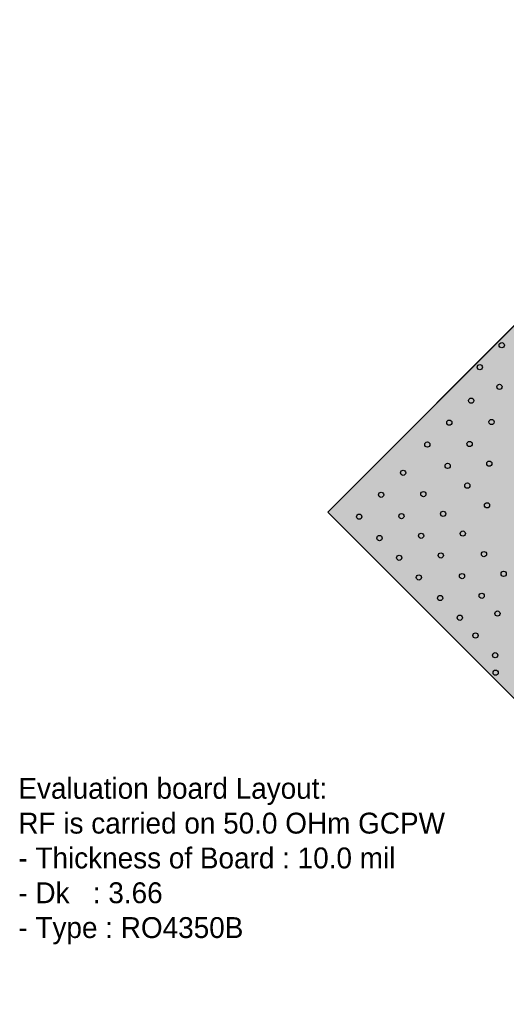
# Model space of a CAD drawing. Extents: x -2050 to 3204, y -1337 to 1491.
# Tile 1 of 2: x -2050 to -652, y -1337 to 1491. Entities that reach past the tile are written whole.
import ezdxf

# ---------------------------------------------------------------- set-up
doc = ezdxf.new("R2010")
doc.units = 0
doc.header["$MEASUREMENT"] = 0
doc.layers.get('0').update_dxf_attribs({"color": 1, "linetype": 'CONTINUOUS'})
for name, color, linetype in [('Copper', 30, 'CONTINUOUS'), ('Roger', 6, 'CONTINUOUS'), ('Viadrill', 1, 'CONTINUOUS')]:
    doc.layers.add(name, color=color, linetype=linetype)

msp = doc.modelspace()

# ---------------------------------------------------------------- hatches: boundary and pattern name
h = msp.add_hatch(color=256)
h.set_gradient(color1=(236, 164, 19), color2=(198, 136, 12), one_color=1)
edge = h.paths.add_edge_path()
edge.add_line((996.0279781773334, 680.8851974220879), (1027.842657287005, 712.7101285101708))
edge.add_line((1027.842657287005, 712.7101285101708), (1013.700521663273, 726.8522641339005))
edge.add_line((1013.700521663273, 726.8522641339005), (983.7718640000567, 696.91396218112))
edge.add_arc((985.9637496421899, 701.1015633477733), 4.726559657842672, 242.3710812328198, 242.3714175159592, ccw=False)
edge.add_line((983.7718394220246, 696.9139750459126), (503.5581348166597, 216.7002704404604))
edge.add_arc((550.7756492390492, 169.4827560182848), 66.77564927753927, 135.0000000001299, 143.4416764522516)
edge.add_line((497.1380454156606, 209.2570541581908), (484.7234599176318, 179.285593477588))
edge.add_arc((550.7756492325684, 169.4827560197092), 66.77564927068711, 171.5583235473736, 180.0000000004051)
edge.add_line((483.9999999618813, 169.4827560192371), (483.9999999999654, 168.0000000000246))
edge.add_line((483.9999999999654, 168.0000000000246), (480, 168.0000000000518))
edge.add_line((480, 168.0000000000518), (479.9999999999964, 153.0000000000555))
edge.add_line((479.9999999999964, 153.0000000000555), (507.9999999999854, 153.0000000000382))
edge.add_line((507.9999999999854, 153.0000000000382), (507.9999999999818, 168.00000000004))
edge.add_line((507.9999999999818, 168.00000000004), (503.9999999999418, 168.0000000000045))
edge.add_line((503.9999999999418, 168.0000000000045), (503.9999999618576, 169.482756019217))
edge.add_arc((550.7756492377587, 169.4827560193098), 46.77564927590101, 134.9999999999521, 180.0000000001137, ccw=False)
edge.add_line((517.7002704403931, 202.5581348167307), (996.027655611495, 680.8855199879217))
edge.add_line((996.027655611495, 680.8855199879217), (996.0279781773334, 680.8851974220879))
edge.add_line((996.0279781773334, 680.8851974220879), (996.0279781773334, 680.8851974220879))
edge = h.paths.add_edge_path()
edge.add_arc((-50.7756492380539, 169.4827560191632), 46.77564927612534, -3.5413449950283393e-11, 44.99999999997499, ccw=False)
edge.add_line((-3.999999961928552, 169.4827560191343), (-4.000000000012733, 168.0000000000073))
edge.add_line((-4.000000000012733, 168.0000000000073), (-8.000000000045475, 167.9999999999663))
edge.add_line((-8.000000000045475, 167.9999999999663), (-8.000000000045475, 152.9999999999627))
edge.add_line((-8.000000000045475, 152.9999999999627), (19.99999999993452, 152.9999999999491))
edge.add_line((19.99999999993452, 152.9999999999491), (19.99999999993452, 167.9999999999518))
edge.add_line((19.99999999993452, 167.9999999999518), (15.9999999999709, 167.99999999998))
edge.add_line((15.9999999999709, 167.99999999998), (16.00000003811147, 169.4827560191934))
edge.add_arc((-50.77564925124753, 169.4827560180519), 66.775649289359, 9.7944070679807e-10, 8.441676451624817)
edge.add_line((15.27654008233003, 179.2855934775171), (2.861954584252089, 209.2570541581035))
edge.add_arc((-50.77564923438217, 169.4827560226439), 66.77564927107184, 36.55832354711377, 45.00000000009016)
edge.add_line((-3.558134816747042, 216.7002704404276), (-514.1400787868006, 727.2822144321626))
edge.add_line((-514.1400787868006, 727.2822144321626), (-528.2822144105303, 713.1400788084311))
edge.add_line((-528.2822144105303, 713.1400788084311), (-17.70027044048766, 202.5581348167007))
edge.add_line((-17.70027044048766, 202.5581348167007), (-17.70027044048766, 202.5581348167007))
edge = h.paths.add_edge_path()
edge.add_line((-483.3141561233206, -546.899930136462), (-3.095357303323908, -66.69131974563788))
edge.add_arc((-50.31287172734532, -19.47380532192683), 66.77564927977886, 315.0000000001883, 323.4416764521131)
edge.add_line((3.324732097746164, -59.2481034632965), (15.73931759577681, -29.27664278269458))
edge.add_arc((-50.31287172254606, -19.47380532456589), 66.77564927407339, 351.558323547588, 360.0000000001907)
edge.add_line((16.46277755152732, -19.47380532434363), (16.46277751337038, -17.99104930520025))
edge.add_line((16.46277751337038, -17.99104930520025), (20.46277751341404, -17.99104930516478))
edge.add_line((20.46277751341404, -17.99104930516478), (20.46277751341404, -2.991049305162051))
edge.add_line((20.46277751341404, -2.991049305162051), (-7.53722248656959, -2.991049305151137))
edge.add_line((-7.53722248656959, -2.991049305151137), (-7.537222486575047, -17.99104930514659))
edge.add_line((-7.537222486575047, -17.99104930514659), (-3.537222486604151, -17.99104930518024))
edge.add_line((-3.537222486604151, -17.99104930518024), (-3.537222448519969, -19.47380532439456))
edge.add_arc((-50.31287172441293, -19.47380532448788), 46.77564927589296, -45.000000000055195, 1.1431211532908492e-10, ccw=False)
edge.add_line((-17.23749292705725, -52.54918412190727), (-494.4665812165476, -529.7681474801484))
edge.add_line((-494.4665812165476, -529.7681474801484), (-494.476833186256, -529.7578955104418))
edge.add_line((-494.476833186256, -529.7578955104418), (-526.2915123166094, -561.582826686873))
edge.add_line((-526.2915123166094, -561.582826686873), (-523.8166385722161, -564.0577003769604))
edge.add_line((-523.8166385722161, -564.0577003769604), (-514.6242504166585, -573.250088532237))
edge.add_line((-514.6242504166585, -573.250088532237), (-512.1493766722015, -575.7249622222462))
edge.add_line((-512.1493766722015, -575.7249622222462), (-483.326956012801, -546.8932538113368))
edge.add_arc((-485.6328725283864, -551.3297785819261), 5.000000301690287, 62.37108217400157, 62.53651151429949, ccw=False)
edge.add_line((-483.3141561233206, -546.899930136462), (-483.3141561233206, -546.899930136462))
edge = h.paths.add_edge_path()
edge.add_arc((985.6608249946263, -550.4321110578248), 4.999846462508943, 117.62127867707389, 117.6289178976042, ccw=False)
edge.add_line((983.3427705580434, -546.0020898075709), (1012.177400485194, -574.8274310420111))
edge.add_line((1012.177400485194, -574.8274310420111), (1026.319536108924, -560.6852954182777))
edge.add_line((1026.319536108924, -560.6852954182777), (994.4946049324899, -528.8706162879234))
edge.add_line((994.4946049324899, -528.8706162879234), (518.1630479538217, -52.54918412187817))
edge.add_arc((551.2384267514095, -19.47380532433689), 46.77564927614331, 179.999999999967, 224.9999999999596, ccw=False)
edge.add_line((504.4627774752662, -19.47380532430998), (504.4627775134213, -17.99104930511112))
edge.add_line((504.4627775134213, -17.99104930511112), (508.4627775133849, -17.99104930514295))
edge.add_line((508.4627775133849, -17.99104930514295), (508.4627775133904, -2.99104930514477))
edge.add_line((508.4627775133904, -2.99104930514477), (480.4627775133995, -2.991049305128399))
edge.add_line((480.4627775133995, -2.991049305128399), (480.4627775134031, -17.99104930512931))
edge.add_line((480.4627775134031, -17.99104930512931), (484.4627775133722, -17.99104930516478))
edge.add_line((484.4627775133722, -17.99104930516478), (484.4627774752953, -19.47380532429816))
edge.add_arc((551.2384267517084, -19.47380532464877), 66.77564927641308, 179.9999999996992, 188.4416764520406)
edge.add_line((485.1862374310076, -29.27664278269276), (497.6008229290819, -59.24810346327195))
edge.add_arc((551.2384267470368, -19.47380532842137), 66.77564927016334, 216.5583235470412, 225.0000000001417)
edge.add_line((504.0209123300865, -66.69131974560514), (983.3421799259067, -546.0023989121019))
edge.add_line((983.3421799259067, -546.0023989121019), (983.3421799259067, -546.0023989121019))
edge = h.paths.add_edge_path()
edge.add_line((518.9999999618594, 169.482756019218), (519.0907748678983, 153.0000000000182))
edge.add_line((519.0907748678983, 153.0000000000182), (519.0907748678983, 138.0000000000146))
edge.add_line((519.0907748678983, 138.0000000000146), (503.9999999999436, 137.9999999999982))
edge.add_line((503.9999999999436, 137.9999999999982), (503.9999999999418, 12.00895069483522))
edge.add_line((503.9999999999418, 12.00895069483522), (519.5535523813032, 12.00895069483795))
edge.add_line((519.5535523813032, 12.00895069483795), (519.5535523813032, -2.991049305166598))
edge.add_line((519.5535523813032, -2.991049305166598), (519.4627774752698, -19.47380532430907))
edge.add_arc((551.2384267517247, -19.47380532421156), 31.77564927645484, 180.0000000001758, 224.9999999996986)
edge.add_line((528.7696496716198, -41.94258240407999), (1036.921043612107, -550.083787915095))
edge.add_line((1036.921043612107, -550.083787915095), (1663.778808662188, 76.77397713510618))
edge.add_line((1663.778808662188, 76.77397713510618), (1038.454062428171, 702.0987233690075))
edge.add_line((1038.454062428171, 702.0987233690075), (528.3068721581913, 191.9515330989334))
edge.add_arc((550.7756492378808, 169.4827560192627), 31.77564927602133, 135.000000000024, 180.0000000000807)
edge.add_line((518.9999999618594, 169.482756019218), (518.9999999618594, 169.482756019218))
edge = h.paths.add_edge_path()
edge.add_line((-503.533477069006, 737.8888161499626), (7.048466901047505, 227.3068721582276))
edge.add_arc((-50.77564923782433, 169.4827560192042), 81.77564927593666, 8.096429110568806, 45.00000000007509, ccw=False)
edge.add_line((30.18489612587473, 181.0000000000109), (30.96927404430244, 153.0000000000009))
edge.add_line((30.96927404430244, 153.0000000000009), (469.0307259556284, 153.0000000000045))
edge.add_line((469.0307259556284, 153.0000000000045), (469.8151038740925, 181.0000000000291))
edge.add_arc((550.7756492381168, 169.4827560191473), 81.77564927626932, 135.0000000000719, 171.9035708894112, ccw=False)
edge.add_line((492.9515330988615, 227.3068721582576), (1003.098723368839, 737.4540624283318))
edge.add_line((1003.098723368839, 737.4540624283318), (249.565246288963, 1490.98753950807))
edge.add_line((249.565246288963, 1490.98753950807), (-503.533477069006, 737.8888161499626))
edge.add_line((-503.533477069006, 737.8888161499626), (-503.533477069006, 737.8888161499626))
edge = h.paths.add_edge_path()
edge.add_line((-536.8930198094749, -550.9813191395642), (-27.84409464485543, -41.94258240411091))
edge.add_arc((-50.31287172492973, -19.47380532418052), 31.77564927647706, 315.0000000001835, 359.999999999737)
edge.add_line((-18.53722244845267, -19.47380532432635), (-18.62799735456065, -2.991049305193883))
edge.add_line((-18.62799735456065, -2.991049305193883), (-18.62799735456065, 12.00895069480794))
edge.add_line((-18.62799735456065, 12.00895069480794), (-4.000000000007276, 12.00895069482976))
edge.add_line((-4.000000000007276, 12.00895069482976), (-4.000000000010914, 138.0000000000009))
edge.add_line((-4.000000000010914, 138.0000000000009), (-19.09077486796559, 137.9999999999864))
edge.add_line((-19.09077486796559, 137.9999999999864), (-19.09077486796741, 152.9999999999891))
edge.add_line((-19.09077486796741, 152.9999999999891), (-18.99999996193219, 169.4827560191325))
edge.add_arc((-50.77564923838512, 169.4827560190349), 31.77564927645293, 1.760470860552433e-10, 44.99999999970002)
edge.add_line((-28.3068721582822, 191.9515330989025), (-538.8888161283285, 702.5334770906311))
edge.add_line((-538.8888161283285, 702.5334770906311), (-1164.648316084, 76.77397713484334))
edge.add_line((-1164.648316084, 76.77397713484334), (-536.8930198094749, -550.9813191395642))
edge.add_line((-536.8930198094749, -550.9813191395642), (-536.8930198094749, -550.9813191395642))
edge = h.paths.add_edge_path()
edge.add_arc((-50.31287172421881, -19.47380532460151), 81.77564927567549, 314.9999999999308, 351.9035708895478, ccw=False)
edge.add_line((7.511244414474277, -77.29792146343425), (-501.5376807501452, -586.3366581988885))
edge.add_line((-501.5376807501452, -586.3366581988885), (249.5652462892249, -1337.43958523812))
edge.add_line((249.5652462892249, -1337.43958523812), (1001.565693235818, -585.4391382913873))
edge.add_line((1001.565693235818, -585.4391382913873), (493.4143106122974, -77.2979214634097))
edge.add_arc((551.2384267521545, -19.47380532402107), 81.77564927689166, 188.0964291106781, 224.9999999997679, ccw=False)
edge.add_line((470.277881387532, -30.99104930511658), (469.4935034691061, -2.991049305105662))
edge.add_line((469.4935034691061, -2.991049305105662), (31.4320515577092, -2.99104930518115))
edge.add_line((31.4320515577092, -2.99104930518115), (30.64767363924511, -30.99104930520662))
edge.add_line((30.64767363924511, -30.99104930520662), (30.64767363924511, -30.99104930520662))
edge = h.paths.add_edge_path(flags=16)
edge.add_arc((-111.8828963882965, 254.6486022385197), 7.499999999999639, 0, 360)

# ---------------------------------------------------------------- linework, layer by layer
at = {"layer": 'Copper'}
msp.add_lwpolyline([(-536.8930198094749, -550.9813191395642), (-27.84409464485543, -41.94258240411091, 0.198912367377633), (-18.53722244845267, -19.47380532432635), (-18.62799735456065, -2.991049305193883), (-18.62799735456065, 12.00895069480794), (-4.000000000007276, 12.00895069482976), (-4.000000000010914, 138.0000000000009), (-19.09077486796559, 137.9999999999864), (-19.09077486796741, 152.9999999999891), (-18.99999996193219, 169.4827560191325, 0.1989123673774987), (-28.3068721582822, 191.9515330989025), (-538.8888161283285, 702.5334770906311), (-1164.648316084, 76.77397713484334), (-536.8930198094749, -550.9813191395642)], format="xyb", close=True, dxfattribs=at)
at = {"layer": 'Roger'}
msp.add_lwpolyline([(-4.000000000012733, 1237.422293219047), (-1164.648316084, 76.77397713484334), (249.5652462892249, -1337.43958523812), (1663.778808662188, 76.77397713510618), (249.565246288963, 1490.98753950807), (249.565246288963, 1490.98753950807), (-4.000000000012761, 1237.422293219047)], close=True, dxfattribs=at)
at = {"layer": 'Viadrill'}
for centre, radius in [((-665.0646774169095, 555.9075421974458), 7.500000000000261), ((-728.1386022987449, 492.8336173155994), 7.500000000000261), ((-671.5700598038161, 436.2650748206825), 7.499999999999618), ((-752.7108755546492, 396.600237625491), 7.500000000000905), ((-815.7848004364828, 333.5263127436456), 7.499999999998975), ((-694.3318741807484, 335.3141839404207), 7.499999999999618), ((-878.8587253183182, 270.4523878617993), 7.499999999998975), ((-757.4057990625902, 272.2402590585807), 7.499999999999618), ((-820.4797239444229, 209.1663341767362), 7.500000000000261), ((-700.8372565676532, 215.6717165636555), 7.499999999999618), ((-948.5962363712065, 189.3592037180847), 7.499999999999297), ((-763.9111814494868, 152.5977916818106), 7.499999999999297), ((-1011.670161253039, 126.2852788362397), 7.499999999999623), ((-890.2172349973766, 128.073150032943), 7.499999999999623), ((-707.3426389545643, 96.02924918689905), 7.499999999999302), ((-1074.744086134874, 63.21135395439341), 7.49999999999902), ((-953.2911598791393, 64.99922515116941), 7.499999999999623), ((-833.6486925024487, 71.50460753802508), 7.499999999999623), ((-1016.365084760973, 1.925300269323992), 7.500000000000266), ((-896.7226173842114, 8.430682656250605), 7.499999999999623), ((-777.0801500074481, 14.93606504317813), 7.499999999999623), ((-959.7965422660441, -54.64324222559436), 7.499999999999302), ((-840.1540748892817, -48.1378598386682), 7.499999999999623), ((-716.0720533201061, -44.2551239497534), 7.499999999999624), ((-903.2279997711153, -111.2117847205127), 7.499999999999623), ((-779.1459782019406, -107.3290488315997), 7.500000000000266), ((-659.5035108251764, -100.8236664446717), 7.499999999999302), ((-842.2199030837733, -170.4029737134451), 7.499999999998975), ((-722.5774357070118, -163.8975913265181), 7.499999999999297), ((-785.6513605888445, -226.9715162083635), 7.49999999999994), ((-677.3991473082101, -214.8899843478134), 7.499999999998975), ((-740.4730721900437, -277.9639092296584), 7.500000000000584), ((-683.9045296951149, -334.5324517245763), 7.49999999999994), ((-682.5570167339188, -384.8112255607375), 7.499999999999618)]:
    msp.add_circle(centre, radius, dxfattribs=at)

# ---------------------------------------------------------------- texts
at = {"insert": (-2054.215811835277, -686.9659235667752), "char_height": 60, "width": 2435.515525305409, "attachment_point": 1}
msp.add_mtext('{Evaluation board Layout:\\PRF is carried on 50.0 OHm GCPW\\P- Thickness of Board : 10.0 mil\\P- Dk   : 3.66\\P- Type : RO4350B }', dxfattribs=at)

doc.saveas('drawing.dxf')
